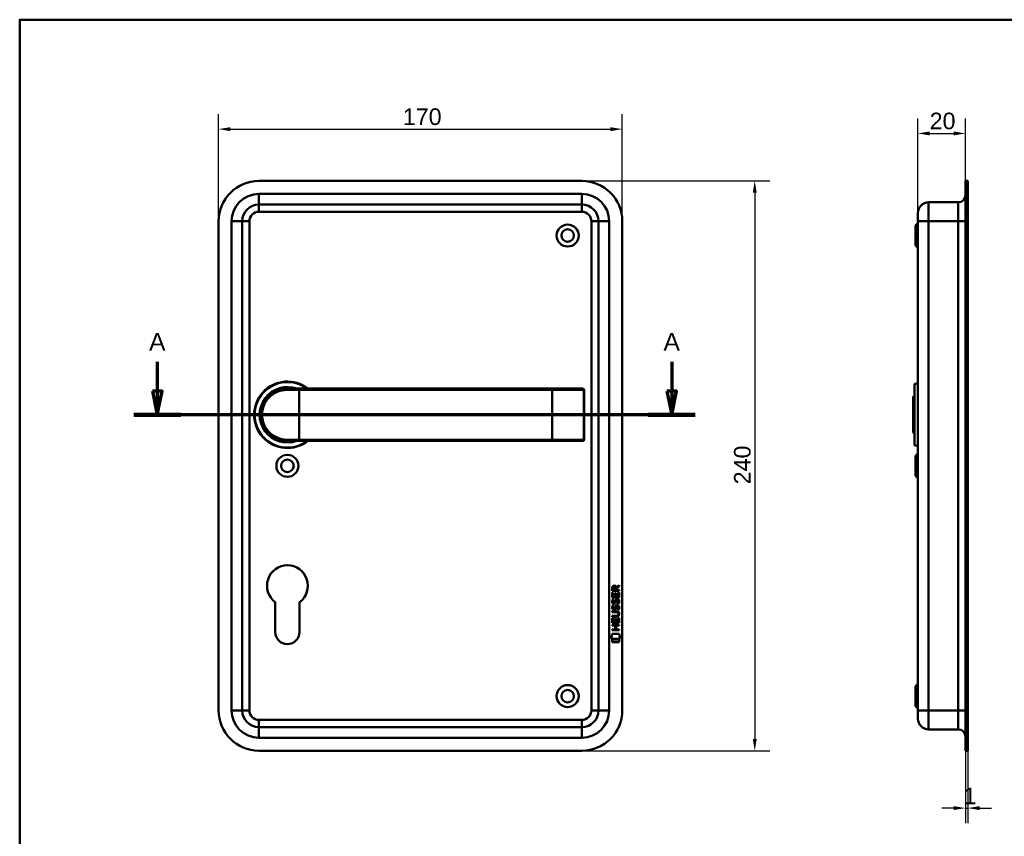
# Model space of a CAD drawing. Header units: millimetres. Extents: x 20 to 833, y 20 to 574.
# Tile 3 of 4: x 20 to 435, y 230 to 574. Entities that reach past the tile are written whole.
import ezdxf

# ---------------------------------------------------------------- set-up
doc = ezdxf.new("R2010")
doc.units = ezdxf.units.MM
doc.header["$LTSCALE"] = 2
for name, color, linetype, lineweight in [('Bemaßungen(DIN)', 7, 'Continuous', 25), ('Schnittansichtslinien(DIN)', 7, 'Continuous', 70), ('Sichtbare Kanten(DIN)', 7, 'Continuous', 50), ('Sichtbare tangentiale Kanten(DIN)', 7, 'Continuous', 50), ('Skizziergeometrie(DIN)', 7, 'Continuous', 50)]:
    doc.layers.add(name, color=color, linetype=linetype, lineweight=lineweight)
doc.styles.add('Aktuell-DINGroßer Text', font='arial.ttf')
doc.styles.add('STANDARD-DIN~0', font='arial.ttf')
doc.dimstyles.new('CAD-LAN', dxfattribs={"dimscale": 2, "dimtxt": 3.5, "dimasz": 2.5, "dimexe": 3.175, "dimexo": 0, "dimgap": 0.8, "dimtad": 1, "dimrnd": 1e-08, "dimtxsty": 'STANDARD-DIN~0', "dimcen": 0.09, "dimdle": 10, "dimclrd": 250, "dimclre": 250, "dimclrt": 250, "dimadec": 0, "dimazin": 2, "dimtfac": 1, "dimtmove": 0, "dimatfit": 3, "dimfxl": 1, "dimtolj": 1, "dimtzin": 0, "dimlwd": 25, "dimlwe": 25, "dimarcsym": 0})

# ---------------------------------------------------------------- blocks, each defined once
blk = doc.blocks.new('Ränder Standardrahmen')
at = {"layer": 'Skizziergeometrie(DIN)', "flags": 128}
blk.add_lwpolyline([(10, 10), (10, 287), (410, 287), (410, 10), (10, 10)], dxfattribs=at)
blk = doc.blocks.new('*D19')
at = {"layer": 'Bemaßungen(DIN)', "color": 250, "linetype": 'Continuous', "lineweight": 25, "true_color": 0x3f3f3f, "transparency": 16777216}
for p, q in [((398.25, 492.6), (398.25, 532.45)), ((418.25, 506.1), (418.25, 532.45)), ((403.25, 526.1), (413.25, 526.1))]:
    blk.add_line(p, q, dxfattribs=at)
at = {"layer": 'Bemaßungen(DIN)', "color": 250, "linetype": 'Continuous', "true_color": 0x3f3f3f, "transparency": 16777216}
for points in [[(403.25, 526.93), (403.25, 525.27), (398.25, 526.1)], [(413.25, 526.93), (413.25, 525.27), (418.25, 526.1)]]:
    blk.add_solid(points, dxfattribs=at)
at = {"layer": 'Defpoints', "color": 0, "linetype": 'Continuous', "transparency": 16777216}
for p in [(418.25, 526.1), (418.25, 506.1), (398.25, 492.6)]:
    blk.add_point(p, dxfattribs=at)
at = {"layer": 'Bemaßungen(DIN)', "color": 250, "linetype": 'Continuous', "lineweight": 25, "true_color": 0x3f3f3f, "transparency": 16777216, "insert": (403.19, 534.85), "char_height": 7, "attachment_point": 1, "style": 'STANDARD-DIN~0'}
blk.add_mtext('\\A1;20', dxfattribs=at)
blk = doc.blocks.new('*D20')
at = {"layer": 'Bemaßungen(DIN)', "color": 250, "linetype": 'Continuous', "lineweight": 25, "true_color": 0x3f3f3f, "transparency": 16777216}
for p, q in [((418.25, 266.1), (418.25, 235.61)), ((419.25, 266.1), (419.25, 235.61)), ((413.25, 241.96), (408.25, 241.96)), ((418.25, 241.96), (419.25, 241.96)), ((424.25, 241.96), (429.25, 241.96))]:
    blk.add_line(p, q, dxfattribs=at)
at = {"layer": 'Bemaßungen(DIN)', "color": 250, "linetype": 'Continuous', "true_color": 0x3f3f3f, "transparency": 16777216}
for points in [[(413.25, 242.79), (413.25, 241.12), (418.25, 241.96)], [(424.25, 242.79), (424.25, 241.12), (419.25, 241.96)]]:
    blk.add_solid(points, dxfattribs=at)
at = {"layer": 'Defpoints', "color": 0, "linetype": 'Continuous', "transparency": 16777216}
for p in [(418.25, 266.1), (419.25, 266.1), (419.25, 241.96)]:
    blk.add_point(p, dxfattribs=at)
at = {"layer": 'Bemaßungen(DIN)', "color": 250, "linetype": 'Continuous', "lineweight": 25, "true_color": 0x3f3f3f, "transparency": 16777216, "insert": (417.46, 250.58), "char_height": 7, "attachment_point": 1, "style": 'STANDARD-DIN~0'}
blk.add_mtext('\\A1;1', dxfattribs=at)
blk = doc.blocks.new('*D21')
at = {"layer": 'Bemaßungen(DIN)', "color": 250, "linetype": 'Continuous', "lineweight": 25, "true_color": 0x3f3f3f, "transparency": 16777216}
for p, q in [((103.75, 489.1), (103.75, 534.25)), ((273.75, 489.1), (273.75, 534.25)), ((108.75, 527.9), (268.75, 527.9))]:
    blk.add_line(p, q, dxfattribs=at)
at = {"layer": 'Bemaßungen(DIN)', "color": 250, "linetype": 'Continuous', "true_color": 0x3f3f3f, "transparency": 16777216}
for points in [[(108.75, 528.73), (108.75, 527.06), (103.75, 527.9)], [(268.75, 528.73), (268.75, 527.06), (273.75, 527.9)]]:
    blk.add_solid(points, dxfattribs=at)
at = {"layer": 'Defpoints', "color": 0, "linetype": 'Continuous', "transparency": 16777216}
for p in [(273.75, 527.9), (103.75, 489.1), (273.75, 489.1)]:
    blk.add_point(p, dxfattribs=at)
at = {"layer": 'Bemaßungen(DIN)', "color": 250, "linetype": 'Continuous', "lineweight": 25, "true_color": 0x3f3f3f, "transparency": 16777216, "insert": (181.36, 536.65), "char_height": 7, "attachment_point": 1, "style": 'STANDARD-DIN~0'}
blk.add_mtext('\\A1;170', dxfattribs=at)
blk = doc.blocks.new('*D22')
at = {"layer": 'Bemaßungen(DIN)', "color": 250, "linetype": 'Continuous', "lineweight": 25, "true_color": 0x3f3f3f, "transparency": 16777216}
for p, q in [((256.75, 506.1), (335.89, 506.1)), ((329.54, 501.1), (329.54, 271.1)), ((256.75, 266.1), (335.89, 266.1))]:
    blk.add_line(p, q, dxfattribs=at)
at = {"layer": 'Bemaßungen(DIN)', "color": 250, "linetype": 'Continuous', "true_color": 0x3f3f3f, "transparency": 16777216}
for points in [[(328.71, 501.1), (330.38, 501.1), (329.54, 506.1)], [(328.71, 271.1), (330.38, 271.1), (329.54, 266.1)]]:
    blk.add_solid(points, dxfattribs=at)
at = {"layer": 'Defpoints', "color": 0, "linetype": 'Continuous', "transparency": 16777216}
for p in [(256.75, 506.1), (256.75, 266.1), (329.54, 266.1)]:
    blk.add_point(p, dxfattribs=at)
at = {"layer": 'Bemaßungen(DIN)', "color": 250, "linetype": 'Continuous', "lineweight": 25, "true_color": 0x3f3f3f, "transparency": 16777216, "insert": (320.79, 378.32), "char_height": 7, "attachment_point": 1, "rotation": 90, "style": 'STANDARD-DIN~0'}
blk.add_mtext('\\A1;240', dxfattribs=at)
blk = doc.blocks.new('2DTransSchnitt0')
at = {"layer": 'Schnittansichtslinien(DIN)', "linetype": 'Continuous'}
for p, q in [((38.98, 214.95), (38.98, 208.8)), ((147.29, 214.95), (147.29, 208.8)), ((37.98, 208.8), (38.98, 203.8)), ((39.98, 208.8), (37.98, 208.8)), ((38.98, 208.8), (38.98, 203.8)), ((38.98, 203.8), (39.98, 208.8)), ((146.29, 208.8), (147.29, 203.8)), ((148.29, 208.8), (146.29, 208.8)), ((147.29, 208.8), (147.29, 203.8)), ((147.29, 203.8), (148.29, 208.8)), ((152.23, 203.8), (34.05, 203.8))]:
    blk.add_line(p, q, dxfattribs=at)
at = {"layer": 'Schnittansichtslinien(DIN)', "linetype": 'Continuous', "lineweight": 140}
for p, q in [((43.92, 203.8), (34.05, 203.8)), ((152.23, 203.8), (142.36, 203.8))]:
    blk.add_line(p, q, dxfattribs=at)
at = {"layer": 'Schnittansichtslinien(DIN)', "linetype": 'Continuous', "flags": 128}
for points in [[(37.98, 208.8), (38.98, 203.8), (39.98, 208.8), (37.98, 208.8)], [(146.29, 208.8), (147.29, 203.8), (148.29, 208.8), (146.29, 208.8)]]:
    blk.add_lwpolyline(points, dxfattribs=at)
at = {"layer": 'Schnittansichtslinien(DIN)'}
for points in [[(37.98, 208.8), (38.98, 203.8), (39.98, 208.8), (37.98, 208.8)], [(146.29, 208.8), (147.29, 203.8), (148.29, 208.8), (146.29, 208.8)]]:
    blk.add_solid(points, dxfattribs=at)
at = {"layer": 'Schnittansichtslinien(DIN)', "char_height": 3.73, "attachment_point": 7, "style": 'Aktuell-DINGroßer Text'}
for insert in [(37.23, 217.3), (145.54, 217.3)]:
    blk.add_mtext('A', dxfattribs=dict(at, insert=insert))

msp = doc.modelspace()

# ---------------------------------------------------------------- linework, layer by layer
at = {"layer": 'Sichtbare Kanten(DIN)'}
for p, q in [((256.747, 506.101), (120.747, 506.101)), ((418.253, 489.101), (418.253, 506.101)), ((419.253, 506.101), (418.253, 506.101)), ((419.253, 489.101), (419.253, 506.101)), ((120.747, 496.101), (256.747, 496.101)), ((402.753, 497.101), (415.253, 497.101)), ((398.253, 489.101), (398.253, 492.601)), ((103.747, 489.101), (103.747, 283.101)), ((113.747, 283.101), (113.747, 489.101)), ((263.747, 489.101), (263.747, 283.101)), ((273.747, 283.101), (273.747, 489.101)), ((397.253, 487.351), (398.253, 488.351)), ((397.253, 478.851), (397.253, 487.351)), ((398.253, 489.101), (398.253, 283.101)), ((418.253, 489.101), (418.253, 283.101)), ((419.253, 489.101), (419.253, 283.101)), ((397.253, 478.851), (398.253, 477.851)), ((396.753, 420.601), (396.753, 394.601)), ((396.753, 420.601), (398.253, 420.601)), ((132.747, 418.601), (137.747, 418.601)), ((244.247, 418.601), (137.747, 418.601)), ((257.121, 418.601), (244.247, 418.601)), ((257.121, 418.601), (257.14, 418.601)), ((257.64, 397.101), (257.64, 418.101)), ((396.253, 415.101), (396.753, 415.601)), ((396.253, 400.101), (396.253, 415.101)), ((396.253, 400.101), (396.753, 399.601)), ((137.747, 396.601), (132.747, 396.601)), ((137.747, 396.601), (244.247, 396.601)), ((244.247, 396.601), (257.121, 396.601)), ((257.14, 396.601), (257.121, 396.601)), ((396.753, 394.601), (398.253, 394.601)), ((397.253, 390.351), (398.253, 391.351)), ((397.253, 381.851), (397.253, 390.351)), ((397.253, 381.851), (398.253, 380.851)), ((271.226, 335.06), (272.421, 335.85)), ((272.421, 335.85), (272.421, 335.416)), ((269.559, 330.7), (269.56, 332.704)), ((269.56, 332.704), (269.908, 332.704)), ((269.561, 333.43), (269.563, 334.744)), ((272.419, 333.428), (269.561, 333.43)), ((269.908, 332.704), (269.907, 331.077)), ((269.911, 334.7), (269.911, 333.812)), ((269.911, 333.812), (270.928, 333.811)), ((270.802, 331.076), (270.803, 332.523)), ((270.803, 332.523), (271.151, 332.523)), ((270.928, 333.811), (270.929, 334.699)), ((271.151, 332.523), (271.15, 331.076)), ((271.279, 334.661), (271.278, 333.811)), ((271.278, 333.811), (272.419, 333.81)), ((272.421, 335.416), (271.279, 334.661)), ((272.069, 331.075), (272.07, 332.722)), ((272.07, 332.722), (272.419, 332.722)), ((272.419, 332.722), (272.417, 330.698)), ((272.419, 333.81), (272.419, 333.428)), ((127.647, 316.101), (127.647, 328.676)), ((137.847, 328.676), (137.847, 316.101)), ((272.417, 330.698), (269.559, 330.7)), ((269.73, 329.926), (270.069, 329.826)), ((269.907, 331.077), (270.802, 331.076)), ((269.927, 328.595), (269.934, 328.577)), ((270.61, 328.497), (270.621, 328.514)), ((271.15, 331.076), (272.069, 331.075)), ((271.659, 329.623), (271.647, 329.623)), ((269.553, 324.473), (269.554, 324.85)), ((271.223, 324.471), (269.553, 324.473)), ((269.554, 324.85), (271.2, 324.848)), ((269.728, 327.38), (270.067, 327.279)), ((269.925, 326.048), (269.932, 326.031)), ((270.608, 325.95), (270.619, 325.967)), ((271.657, 327.077), (271.645, 327.077)), ((272.103, 323.686), (272.103, 323.696)), ((269.55, 319.962), (269.552, 321.967)), ((272.408, 319.96), (269.55, 319.962)), ((269.552, 322.538), (269.552, 322.915)), ((269.552, 322.915), (271.222, 322.914)), ((271.198, 322.537), (269.552, 322.538)), ((269.552, 321.967), (269.9, 321.966)), ((269.9, 321.966), (269.899, 320.339)), ((269.899, 320.339), (270.793, 320.339)), ((270.793, 320.339), (270.794, 321.786)), ((270.794, 321.786), (271.143, 321.785)), ((271.143, 321.785), (271.142, 320.338)), ((271.142, 320.338), (272.06, 320.338)), ((272.06, 320.338), (272.062, 321.985)), ((272.062, 321.985), (272.41, 321.984)), ((272.41, 321.984), (272.408, 319.96)), ((269.015, 313.28), (269.474, 315.413)), ((269.474, 315.413), (272.48, 315.411)), ((269.546, 316.857), (269.546, 317.234)), ((269.546, 317.234), (270.789, 317.233)), ((272.405, 316.855), (269.546, 316.857)), ((269.548, 319.169), (272.407, 319.167)), ((269.548, 318.792), (269.548, 319.169)), ((270.791, 318.791), (269.548, 318.792)), ((270.789, 317.233), (270.791, 318.791)), ((271.147, 318.791), (271.146, 317.233)), ((271.146, 317.233), (272.405, 317.232)), ((272.406, 318.79), (271.147, 318.791)), ((272.405, 317.232), (272.405, 316.855)), ((272.407, 319.167), (272.406, 318.79)), ((272.48, 315.411), (272.93, 313.277)), ((272.93, 313.277), (269.015, 313.28)), ((269.474, 311.852), (269.474, 312.994)), ((269.474, 312.994), (272.471, 312.992)), ((272.47, 311.85), (269.474, 311.852)), ((272.471, 312.992), (272.47, 311.85)), ((397.253, 293.351), (398.253, 294.351)), ((397.253, 284.851), (397.253, 293.351)), ((397.253, 284.851), (398.253, 283.851)), ((398.253, 279.601), (398.253, 283.101)), ((418.253, 266.101), (418.253, 283.101)), ((419.253, 266.101), (419.253, 283.101)), ((256.747, 276.101), (120.747, 276.101)), ((402.753, 275.101), (415.253, 275.101)), ((120.747, 266.101), (256.747, 266.101)), ((419.253, 266.101), (418.253, 266.101))]:
    msp.add_line(p, q, dxfattribs=at)
for centre, radius in [((250.747, 483.101), 4.65), ((250.747, 483.101), 2.65), ((132.747, 386.101), 4.65), ((132.747, 386.101), 2.65), ((250.747, 289.101), 4.65), ((250.747, 289.101), 2.65)]:
    msp.add_circle(centre, radius, dxfattribs=at)
for centre, radius, start, end in [((120.747, 489.101), 17, 90, 180), ((256.747, 489.101), 17, 0, 90), ((415.253, 500.101), 3, 270, 0), ((120.747, 489.101), 7, 90, 180), ((256.747, 489.101), 7, 0, 90), ((402.753, 492.601), 4.5, 90, 180), ((132.747, 407.601), 14, 51.78679, 308.21321), ((132.747, 407.601), 13.8, 52.8542, 307.1458), ((132.747, 407.601), 11.7, 70.08028, 289.91972), ((132.747, 407.601), 11.6, 71.49137, 288.50863), ((132.747, 407.601), 11.5, 73.04257, 286.95743), ((132.747, 407.601), 11.3, 76.76803, 283.23197), ((257.14, 418.101), 0.5, 0, 90), ((257.14, 397.101), 0.5, 270, 0), ((132.747, 335.601), 8.6, 306.37184, 233.62816), ((132.747, 316.101), 5.1, 180, 0), ((120.747, 283.101), 17, 180, 270), ((120.747, 283.101), 7, 180, 270), ((256.747, 283.101), 17, 270, 0), ((256.747, 283.101), 7, 270, 0), ((402.753, 279.601), 4.5, 180, 270), ((415.253, 272.101), 3, 0, 90)]:
    msp.add_arc(centre, radius, start, end, dxfattribs=at)
for centre, major_axis, ratio, start_param, end_param in [((271.09, 333.927), (-0.976, 1.274), 0.5180415, 5.9043613, 6.8771057), ((269.697, 333.846), (1.242, 1.64), 0.5994938, 5.878165, 6.7089725), ((271.193, 331.705), (-1.103, -3.296), 0.2312948, 5.9540546, 6.015014), ((270.672, 329.389), (-0.574, -1.004), 0.5438409, 5.8950231, 6.3553168), ((270.552, 328.521), (-0.098, -0.139), 0.3641716, 1.3429, 1.6509781), ((270.999, 327.936), (-0.839, -1.642), 0.4591024, 2.8345951, 3.3559829), ((271.276, 329.406), (-1.192, -3.54), 0.2215161, 5.9678979, 6.0270389), ((270.678, 326.851), (-0.583, -1.012), 0.541605, 5.8985019, 6.3563332), ((270.55, 325.975), (-0.098, -0.139), 0.3641716, 1.3429, 1.6509781), ((267.382, 327.219), (4.808, -4.323), 0.3742014, 5.888113, 6.6064523), ((267.378, 320.175), (4.814, 4.313), 0.3742661, 5.9599282, 6.6783921), ((248.67, 343.523), (23.266, -20.361), 0.1371339, 6.127502, 6.402435), ((270.998, 325.392), (-0.838, -1.64), 0.4594521, 2.8344186, 3.3561114)]:
    msp.add_ellipse(centre, major_axis=major_axis, ratio=ratio, start_param=start_param, end_param=end_param, dxfattribs=at)
for points, knots in [([(132.747, 418.601), (131.09, 418.601), (129.447, 418.221), (127.974, 417.511), (126.501, 416.802), (125.197, 415.767), (124.172, 414.491), (123.147, 413.215), (122.403, 411.696), (122.029, 410.078), (121.655, 408.46), (121.655, 406.739), (122.03, 405.122), (122.404, 403.505), (123.146, 401.987), (124.171, 400.711), (125.197, 399.435), (126.501, 398.399), (127.974, 397.69), (129.447, 396.981), (131.09, 396.601), (132.747, 396.601)], [-3.3432814, -3.3432814, -3.3432814, -3.3432814, -2.8656698, -2.8656698, -2.8656698, -2.3880581, -2.3880581, -2.3880581, -1.9104465, -1.9104465, -1.9104465, -1.4328349, -1.4328349, -1.4328349, -0.9552233, -0.9552233, -0.9552233, -0.4776116, -0.4776116, -0.4776116, 0, 0, 0, 0]), ([(272.103, 323.696), (272.103, 323.743), (272.101, 323.79), (272.085, 323.925), (272.062, 324.013), (271.988, 324.163), (271.941, 324.225), (271.821, 324.33), (271.75, 324.37), (271.533, 324.454), (271.374, 324.471), (271.223, 324.471)], [-0.13394602, -0.13394602, -0.13394602, -0.13394602, -0.11996159, -0.11996159, -0.09310912, -0.09310912, -0.06964663, -0.06964663, -0.04519613, -0.04519613, 0, 0, 0, 0])]:
    msp.add_open_spline(points, degree=3, knots=knots, dxfattribs=at)
for points in [[(269.563, 334.744), (269.577, 335.185), (269.809, 335.648), (270.422, 335.647)], [(270.929, 334.699), (270.929, 334.972), (270.842, 335.298), (270.427, 335.298)], [(269.607, 328.448), (269.516, 328.689), (269.487, 328.922), (269.529, 329.25)], [(269.529, 329.25), (269.547, 329.389), (269.588, 329.596), (269.659, 329.769)], [(270.166, 327.987), (269.943, 328.02), (269.713, 328.166), (269.607, 328.448)], [(269.659, 329.769), (269.679, 329.819), (269.73, 329.926), (269.73, 329.926)], [(269.914, 329.362), (269.85, 329.109), (269.844, 328.885), (269.902, 328.669)], [(270.069, 329.826), (270.069, 329.826), (269.949, 329.499), (269.914, 329.362)], [(270.139, 328.365), (270.286, 328.305), (270.474, 328.341), (270.579, 328.455)], [(270.321, 327.975), (270.22, 327.976), (270.199, 327.982), (270.166, 327.987)], [(270.949, 328.339), (270.833, 328.129), (270.638, 327.97), (270.321, 327.975)], [(270.621, 328.514), (270.69, 328.623), (270.747, 328.787), (270.802, 329.032)], [(270.802, 329.032), (270.886, 329.4), (270.988, 329.611), (271.129, 329.779)], [(271.141, 328.882), (271.087, 328.642), (271.024, 328.477), (270.949, 328.339)], [(271.129, 329.779), (271.222, 329.889), (271.353, 329.961), (271.532, 329.985)], [(271.19, 329.08), (271.182, 329.05), (271.142, 328.884), (271.141, 328.882)], [(271.376, 329.505), (271.305, 329.417), (271.245, 329.279), (271.19, 329.08)], [(271.647, 329.623), (271.525, 329.623), (271.45, 329.591), (271.376, 329.505)], [(271.532, 329.985), (271.82, 330.024), (272.102, 329.924), (272.296, 329.607)], [(271.851, 328.041), (271.851, 328.041), (272.006, 328.295), (272.065, 328.579)], [(272.22, 327.954), (272.199, 327.958), (271.851, 328.041), (271.851, 328.041)], [(272.065, 328.579), (272.134, 328.912), (272.133, 329.188), (272.027, 329.386)], [(272.444, 328.672), (272.414, 328.341), (272.256, 328.011), (272.22, 327.954)], [(272.296, 329.607), (272.406, 329.426), (272.46, 329.207), (272.46, 328.938)], [(272.46, 328.938), (272.459, 328.853), (272.453, 328.767), (272.444, 328.672)], [(269.605, 325.901), (269.514, 326.142), (269.485, 326.375), (269.527, 326.704)], [(269.527, 326.704), (269.545, 326.843), (269.586, 327.05), (269.657, 327.223)], [(270.164, 325.441), (269.941, 325.474), (269.711, 325.619), (269.605, 325.901)], [(269.657, 327.223), (269.677, 327.272), (269.728, 327.38), (269.728, 327.38)], [(269.912, 326.815), (269.848, 326.562), (269.842, 326.338), (269.9, 326.122)], [(270.067, 327.279), (270.067, 327.279), (269.947, 326.953), (269.912, 326.815)], [(270.137, 325.818), (270.284, 325.758), (270.472, 325.794), (270.577, 325.909)], [(270.319, 325.428), (270.218, 325.429), (270.197, 325.436), (270.164, 325.441)], [(270.947, 325.792), (270.831, 325.583), (270.636, 325.424), (270.319, 325.428)], [(270.619, 325.967), (270.688, 326.077), (270.745, 326.24), (270.8, 326.486)], [(270.8, 326.486), (270.884, 326.853), (270.986, 327.065), (271.127, 327.232)], [(271.139, 326.335), (271.085, 326.095), (271.022, 325.93), (270.947, 325.792)], [(271.127, 327.232), (271.22, 327.343), (271.351, 327.415), (271.53, 327.439)], [(271.188, 326.534), (271.18, 326.504), (271.14, 326.338), (271.139, 326.335)], [(271.374, 326.959), (271.303, 326.87), (271.243, 326.732), (271.188, 326.534)], [(271.645, 327.077), (271.523, 327.077), (271.448, 327.044), (271.374, 326.959)], [(271.53, 327.439), (271.818, 327.477), (272.1, 327.377), (272.294, 327.061)], [(271.849, 325.494), (271.849, 325.494), (272.004, 325.748), (272.063, 326.033)], [(272.217, 325.407), (272.197, 325.412), (271.849, 325.494), (271.849, 325.494)], [(272.063, 326.033), (272.132, 326.366), (272.131, 326.642), (272.025, 326.839)], [(272.442, 326.126), (272.412, 325.795), (272.254, 325.465), (272.217, 325.407)], [(272.294, 327.061), (272.404, 326.88), (272.458, 326.661), (272.458, 326.391)], [(272.458, 326.391), (272.457, 326.306), (272.451, 326.221), (272.442, 326.126)]]:
    msp.add_open_spline(points, degree=3, dxfattribs=at)
at = {"layer": 'Sichtbare tangentiale Kanten(DIN)'}
for p, q in [((256.747, 500.601), (120.747, 500.601)), ((120.747, 500.601), (120.747, 496.101)), ((256.747, 500.601), (256.747, 496.101)), ((120.747, 493.101), (120.747, 496.101)), ((256.747, 493.101), (256.747, 496.101)), ((402.753, 497.101), (402.753, 489.101)), ((415.253, 489.101), (415.253, 497.101)), ((120.747, 493.101), (256.747, 493.101)), ((109.247, 489.101), (109.247, 283.101)), ((109.247, 489.101), (113.747, 489.101)), ((116.747, 489.101), (113.747, 489.101)), ((116.747, 283.101), (116.747, 489.101)), ((260.747, 489.101), (260.747, 283.101)), ((260.747, 489.101), (263.747, 489.101)), ((268.247, 489.101), (263.747, 489.101)), ((268.247, 283.101), (268.247, 489.101)), ((398.253, 489.101), (402.753, 489.101)), ((402.753, 489.101), (415.253, 489.101)), ((402.753, 283.101), (402.753, 489.101)), ((418.253, 489.101), (415.253, 489.101)), ((415.253, 489.101), (415.253, 283.101)), ((419.253, 489.101), (418.253, 489.101)), ((137.747, 418.101), (132.689, 418.101)), ((137.747, 418.601), (137.747, 418.101)), ((137.747, 418.101), (244.247, 418.101)), ((137.747, 397.101), (137.747, 418.101)), ((244.247, 418.601), (244.247, 418.101)), ((244.247, 418.101), (257.601, 418.101)), ((244.247, 397.101), (244.247, 418.101)), ((257.64, 418.101), (257.601, 418.101)), ((257.601, 418.101), (257.601, 397.101)), ((132.689, 397.101), (137.747, 397.101)), ((137.747, 396.601), (137.747, 397.101)), ((244.247, 397.101), (137.747, 397.101)), ((257.601, 397.101), (244.247, 397.101)), ((244.247, 396.601), (244.247, 397.101)), ((257.601, 397.101), (257.64, 397.101)), ((113.747, 283.101), (109.247, 283.101)), ((113.747, 283.101), (116.747, 283.101)), ((263.747, 283.101), (260.747, 283.101)), ((263.747, 283.101), (268.247, 283.101)), ((402.753, 283.101), (398.253, 283.101)), ((402.753, 283.101), (415.253, 283.101)), ((402.753, 283.101), (402.753, 275.101)), ((415.253, 283.101), (418.253, 283.101)), ((415.253, 275.101), (415.253, 283.101)), ((419.253, 283.101), (418.253, 283.101)), ((256.747, 279.101), (120.747, 279.101)), ((120.747, 276.101), (120.747, 279.101)), ((256.747, 276.101), (256.747, 279.101)), ((120.747, 276.101), (120.747, 271.601)), ((256.747, 276.101), (256.747, 271.601)), ((120.747, 271.601), (256.747, 271.601))]:
    msp.add_line(p, q, dxfattribs=at)
for centre, radius, start, end in [((120.747, 489.101), 11.5, 90, 180), ((256.747, 489.101), 11.5, 0, 90), ((120.747, 489.101), 4, 90, 180), ((256.747, 489.101), 4, 0, 90), ((120.747, 283.101), 11.5, 180, 270), ((120.747, 283.101), 4, 180, 270), ((256.747, 283.101), 11.5, 270, 0), ((256.747, 283.101), 4, 270, 0)]:
    msp.add_arc(centre, radius, start, end, dxfattribs=at)
for centre, major_axis, ratio, start_param, end_param in [((132.747, 418.101), (0, 0.5), 0.1145038, 0, 1.5707963), ((257.121, 418.101), (0, 0.5), 0.9612617, 4.712389, 6.2831853), ((132.747, 397.101), (0, -0.5), 0.1145038, 4.712389, 6.2831853), ((257.121, 397.101), (0, -0.5), 0.9612617, 0, 1.5707963)]:
    msp.add_ellipse(centre, major_axis=major_axis, ratio=ratio, start_param=start_param, end_param=end_param, dxfattribs=at)
msp.add_open_spline([(132.689, 397.101), (131.09, 397.101), (129.504, 397.465), (128.081, 398.141), (126.659, 398.817), (125.4, 399.806), (124.41, 401.024), (123.42, 402.242), (122.699, 403.69), (122.34, 405.234), (121.981, 406.779), (121.982, 408.42), (122.342, 409.965), (122.702, 411.51), (123.421, 412.959), (124.411, 414.177), (125.4, 415.396), (126.659, 416.384), (128.082, 417.06), (129.504, 417.737), (131.09, 418.101), (132.689, 418.101)], degree=3, knots=[0, 0, 0, 0, 0.4776116, 0.4776116, 0.4776116, 0.9552233, 0.9552233, 0.9552233, 1.4328349, 1.4328349, 1.4328349, 1.9104465, 1.9104465, 1.9104465, 2.3880581, 2.3880581, 2.3880581, 2.8656698, 2.8656698, 2.8656698, 3.3432814, 3.3432814, 3.3432814, 3.3432814], dxfattribs=at)

# ---------------------------------------------------------------- block references
at = {"xscale": 2, "yscale": 2, "zscale": 2}
msp.add_blockref('Ränder Standardrahmen', (0, 0), dxfattribs=at)
at = {"layer": 'Schnittansichtslinien(DIN)', "xscale": 2, "yscale": 2, "zscale": 2}
msp.add_blockref('2DTransSchnitt0', (0, 0), dxfattribs=at)

# ---------------------------------------------------------------- dimensions: what is measured, and where the dimension line sits
at = {"layer": 'Bemaßungen(DIN)', "color": 250, "linetype": 'Continuous', "lineweight": 25, "true_color": 0x3f3f3f}
for base, p1, p2, angle, override, picture, middle in [((273.747, 527.897), (103.747, 489.101), (273.747, 489.101), 180, {"dimgap": 0.8, "dimdec": 2, "dimtol": 0, "dimlim": 0, "dimtp": 0, "dimtm": 0, "dimtdec": 2, "dimtofl": 0, "dimatfit": 1}, '*D21', (188.747, 527.897)), ((418.253, 526.101), (398.253, 492.601), (418.253, 506.101), 180, {"dimgap": 0.8, "dimdec": 2, "dimtol": 0, "dimlim": 0, "dimtp": 0, "dimtm": 0, "dimtdec": 2, "dimtofl": 0, "dimatfit": 1}, '*D19', (408.253, 526.101)), ((329.543, 266.101), (256.747, 506.101), (256.747, 266.101), 90, {"dimgap": 0.8, "dimdec": 2, "dimtol": 0, "dimlim": 0, "dimtp": 0, "dimtm": 0, "dimtdec": 2, "dimtofl": 0, "dimatfit": 1}, '*D22', (329.543, 386.101)), ((419.253, 241.956), (418.253, 266.101), (419.253, 266.101), 180, {"dimgap": 0.8, "dimdec": 2, "dimtol": 0, "dimlim": 0, "dimtp": 0, "dimtm": 0, "dimtdec": 2, "dimtofl": 1, "dimatfit": 1}, '*D20', (418.753, 241.956))]:
    dim = msp.add_linear_dim(base=base, p1=p1, p2=p2, angle=angle, dimstyle='CAD-LAN', override=override, dxfattribs=at)
    dim.commit()
    dim.dimension.update_dxf_attribs({"geometry": picture, "text_midpoint": middle, "dimtype": 160})

doc.saveas('drawing.dxf')
